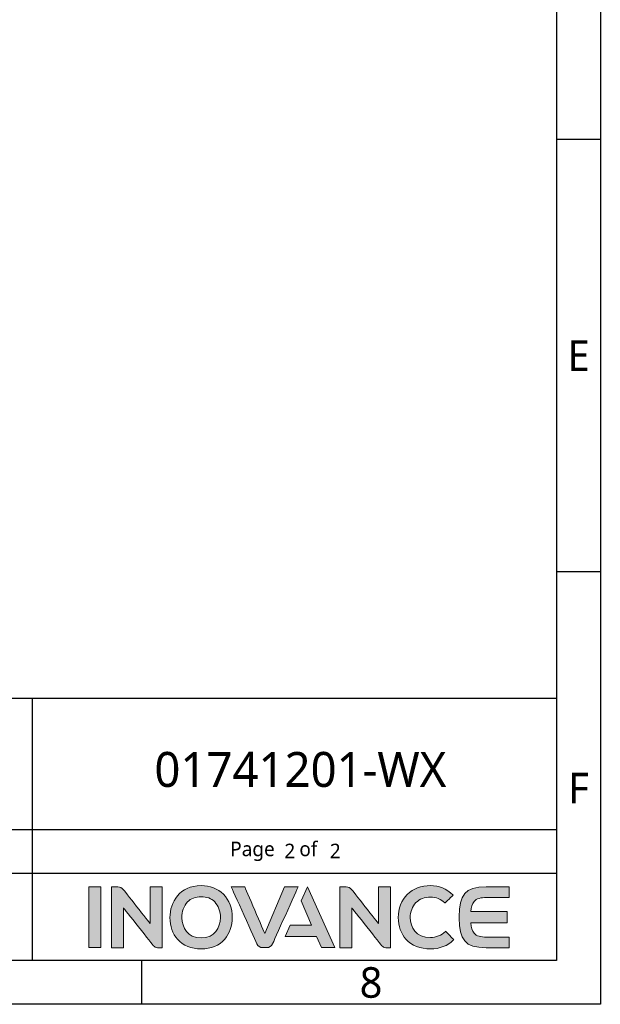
# Model space of a CAD drawing. Header units: millimetres. Extents: x 5828 to 6704, y 123 to 421.
# Tile 212 of 256: x 6637 to 6704, y 124 to 236. Entities that reach past the tile are written whole.
import ezdxf
from ezdxf.enums import TextEntityAlignment as Align

# ---------------------------------------------------------------- set-up
doc = ezdxf.new("R2010")
doc.units = ezdxf.units.MM
doc.layers.add('logo-蓝色', color=7, linetype='Continuous', true_color=0x008ccf)
doc.layers.add('多重引线', color=7, linetype='Continuous')
doc.layers.add('模板', color=7, linetype='Continuous')
doc.styles.add('微软雅黑', font='msyh.ttc', dxfattribs={"height": 1.5})

# ---------------------------------------------------------------- blocks, each defined once
blk = doc.blocks.new('图纸页')
at = {"layer": 'logo-蓝色'}
h = blk.add_hatch(color=256, dxfattribs=at)
h.dxf.hatch_style = 1
edge = h.paths.add_edge_path()
edge.add_spline(control_points=[(6645.09, 130.11), (6645.09, 130.11), (6646.46, 130.11), (6646.46, 130.11), (6646.46, 130.11), (6646.46, 130.11), (6646.46, 137.06), (6646.46, 137.06), (6646.46, 137.06), (6646.46, 137.06), (6645.09, 137.06), (6645.09, 137.06), (6645.09, 137.06), (6645.09, 137.06), (6645.09, 130.11), (6645.09, 130.11)], knot_values=[0, 0, 0, 0, 0.25, 0.25, 0.25, 0.25, 0.5, 0.5, 0.5, 0.5, 0.75, 0.75, 0.75, 0.75, 1, 1, 1, 1], degree=3, periodic=1)
h = blk.add_hatch(color=256, dxfattribs=at)
h.dxf.hatch_style = 1
edge = h.paths.add_edge_path()
edge.add_spline(control_points=[(6652.11, 137.07), (6652.11, 137.07), (6652.11, 132.88), (6652.11, 132.88), (6652.11, 132.88), (6652.11, 132.88), (6649.04, 136.76), (6649.04, 136.76), (6649.04, 136.76), (6648.9, 136.94), (6648.69, 137.06), (6648.44, 137.06), (6648.44, 137.06), (6648.44, 137.06), (6647.69, 137.06), (6647.69, 137.06), (6647.69, 137.06), (6647.69, 137.06), (6647.69, 130.1), (6647.69, 130.1), (6647.69, 130.1), (6647.69, 130.1), (6649.07, 130.1), (6649.07, 130.1), (6649.07, 130.1), (6649.07, 130.1), (6649.07, 134.65), (6649.07, 134.65), (6649.07, 134.65), (6649.07, 134.65), (6652.52, 130.31), (6652.52, 130.31), (6652.52, 130.31), (6652.62, 130.18), (6652.77, 130.1), (6652.95, 130.1), (6652.95, 130.1), (6652.95, 130.1), (6653.49, 130.1), (6653.49, 130.1), (6653.49, 130.1), (6653.49, 130.1), (6653.49, 137.07), (6653.49, 137.07), (6653.49, 137.07), (6653.49, 137.07), (6652.11, 137.07), (6652.11, 137.07)], knot_values=[0, 0, 0, 0, 0.083333, 0.083333, 0.083333, 0.083333, 0.166667, 0.166667, 0.166667, 0.166667, 0.25, 0.25, 0.25, 0.25, 0.333333, 0.333333, 0.333333, 0.333333, 0.416667, 0.416667, 0.416667, 0.416667, 0.5, 0.5, 0.5, 0.5, 0.583333, 0.583333, 0.583333, 0.583333, 0.666667, 0.666667, 0.666667, 0.666667, 0.75, 0.75, 0.75, 0.75, 0.833333, 0.833333, 0.833333, 0.833333, 0.916667, 0.916667, 0.916667, 0.916667, 1, 1, 1, 1], degree=3, periodic=1)
h = blk.add_hatch(color=256, dxfattribs=at)
h.dxf.hatch_style = 1
edge = h.paths.add_edge_path(flags=16)
edge.add_spline(control_points=[(6656.4, 135.34), (6656.79, 135.74), (6657.32, 135.94), (6657.96, 135.94), (6657.96, 135.94), (6658.6, 135.94), (6659.12, 135.74), (6659.51, 135.35), (6659.51, 135.35), (6659.94, 134.91), (6660.18, 134.25), (6660.17, 133.54), (6660.17, 133.54), (6660.15, 132.42), (6659.56, 131.23), (6657.96, 131.23), (6657.96, 131.23), (6656.38, 131.23), (6655.78, 132.42), (6655.75, 133.53), (6655.75, 133.53), (6655.73, 134.23), (6655.97, 134.89), (6656.4, 135.34)], knot_values=[0, 0, 0, 0, 0.166667, 0.166667, 0.166667, 0.166667, 0.333333, 0.333333, 0.333333, 0.333333, 0.5, 0.5, 0.5, 0.5, 0.666667, 0.666667, 0.666667, 0.666667, 0.833333, 0.833333, 0.833333, 0.833333, 1, 1, 1, 1], degree=3, periodic=0)
edge = h.paths.add_edge_path()
edge.add_spline(control_points=[(6657.96, 137.21), (6655.5, 137.21), (6654.39, 135.31), (6654.39, 133.54), (6654.39, 133.54), (6654.39, 132.58), (6654.7, 131.71), (6655.26, 131.07), (6655.26, 131.07), (6655.9, 130.34), (6656.83, 129.96), (6657.96, 129.96), (6657.96, 129.96), (6659.09, 129.96), (6660.02, 130.35), (6660.66, 131.08), (6660.66, 131.08), (6661.21, 131.72), (6661.52, 132.6), (6661.53, 133.55), (6661.53, 133.55), (6661.54, 134.58), (6661.17, 135.55), (6660.51, 136.22), (6660.51, 136.22), (6659.87, 136.87), (6658.99, 137.21), (6657.96, 137.21)], knot_values=[0, 0, 0, 0, 0.142857, 0.142857, 0.142857, 0.142857, 0.285714, 0.285714, 0.285714, 0.285714, 0.428571, 0.428571, 0.428571, 0.428571, 0.571429, 0.571429, 0.571429, 0.571429, 0.714286, 0.714286, 0.714286, 0.714286, 0.857143, 0.857143, 0.857143, 0.857143, 1, 1, 1, 1], degree=3, periodic=0)
h = blk.add_hatch(color=256, dxfattribs=at)
h.dxf.hatch_style = 1
edge = h.paths.add_edge_path()
edge.add_spline(control_points=[(6667.51, 137.06), (6667.51, 137.06), (6665.24, 131.74), (6665.24, 131.74), (6665.24, 131.74), (6665.24, 131.74), (6662.96, 137.06), (6662.96, 137.06), (6662.96, 137.06), (6662.96, 137.06), (6661.41, 137.06), (6661.41, 137.06), (6661.41, 137.06), (6661.41, 137.06), (6664.34, 130.55), (6664.34, 130.55), (6664.34, 130.55), (6664.45, 130.29), (6664.71, 130.11), (6665.02, 130.11), (6665.02, 130.11), (6665.02, 130.11), (6665.02, 130.11), (6665.02, 130.11), (6665.02, 130.11), (6665.02, 130.11), (6665.45, 130.11), (6665.45, 130.11), (6665.45, 130.11), (6665.45, 130.11), (6665.45, 130.11), (6665.45, 130.11), (6665.45, 130.11), (6665.76, 130.11), (6666.02, 130.29), (6666.14, 130.55), (6666.14, 130.55), (6666.14, 130.55), (6669.06, 137.06), (6669.06, 137.06), (6669.06, 137.06), (6669.06, 137.06), (6667.51, 137.06), (6667.51, 137.06)], knot_values=[0, 0, 0, 0, 0.090909, 0.090909, 0.090909, 0.090909, 0.181818, 0.181818, 0.181818, 0.181818, 0.272727, 0.272727, 0.272727, 0.272727, 0.363636, 0.363636, 0.363636, 0.363636, 0.454545, 0.454545, 0.454545, 0.454545, 0.545455, 0.545455, 0.545455, 0.545455, 0.636364, 0.636364, 0.636364, 0.636364, 0.727273, 0.727273, 0.727273, 0.727273, 0.818182, 0.818182, 0.818182, 0.818182, 0.909091, 0.909091, 0.909091, 0.909091, 1, 1, 1, 1], degree=3, periodic=1)
h = blk.add_hatch(color=256, dxfattribs=at)
h.dxf.hatch_style = 1
edge = h.paths.add_edge_path()
edge.add_spline(control_points=[(6670.13, 137.06), (6670.13, 137.06), (6669.41, 135.45), (6669.41, 135.45), (6669.41, 135.45), (6669.41, 135.45), (6670.61, 132.7), (6670.61, 132.7), (6670.61, 132.7), (6670.61, 132.7), (6668.17, 132.7), (6668.17, 132.7), (6668.17, 132.7), (6668.17, 132.7), (6667.59, 131.4), (6667.59, 131.4), (6667.59, 131.4), (6667.59, 131.4), (6671.16, 131.4), (6671.16, 131.4), (6671.16, 131.4), (6671.16, 131.4), (6671.74, 130.11), (6671.74, 130.11), (6671.74, 130.11), (6671.74, 130.11), (6673.25, 130.11), (6673.25, 130.11), (6673.25, 130.11), (6673.25, 130.11), (6670.13, 137.06), (6670.13, 137.06)], knot_values=[0, 0, 0, 0, 0.125, 0.125, 0.125, 0.125, 0.25, 0.25, 0.25, 0.25, 0.375, 0.375, 0.375, 0.375, 0.5, 0.5, 0.5, 0.5, 0.625, 0.625, 0.625, 0.625, 0.75, 0.75, 0.75, 0.75, 0.875, 0.875, 0.875, 0.875, 1, 1, 1, 1], degree=3, periodic=1)
h = blk.add_hatch(color=256, dxfattribs=at)
h.dxf.hatch_style = 1
edge = h.paths.add_edge_path()
edge.add_spline(control_points=[(6678.25, 137.07), (6678.25, 137.07), (6678.25, 132.88), (6678.25, 132.88), (6678.25, 132.88), (6678.25, 132.88), (6675.18, 136.76), (6675.18, 136.76), (6675.18, 136.76), (6675.04, 136.94), (6674.82, 137.06), (6674.58, 137.06), (6674.58, 137.06), (6674.58, 137.06), (6673.83, 137.06), (6673.83, 137.06), (6673.83, 137.06), (6673.83, 137.06), (6673.83, 130.1), (6673.83, 130.1), (6673.83, 130.1), (6673.83, 130.1), (6675.21, 130.1), (6675.21, 130.1), (6675.21, 130.1), (6675.21, 130.1), (6675.21, 134.65), (6675.21, 134.65), (6675.21, 134.65), (6675.21, 134.65), (6678.66, 130.31), (6678.66, 130.31), (6678.66, 130.31), (6678.76, 130.18), (6678.91, 130.1), (6679.09, 130.1), (6679.09, 130.1), (6679.09, 130.1), (6679.63, 130.1), (6679.63, 130.1), (6679.63, 130.1), (6679.63, 130.1), (6679.63, 137.07), (6679.63, 137.07), (6679.63, 137.07), (6679.63, 137.07), (6678.25, 137.07), (6678.25, 137.07)], knot_values=[0, 0, 0, 0, 0.083333, 0.083333, 0.083333, 0.083333, 0.166667, 0.166667, 0.166667, 0.166667, 0.25, 0.25, 0.25, 0.25, 0.333333, 0.333333, 0.333333, 0.333333, 0.416667, 0.416667, 0.416667, 0.416667, 0.5, 0.5, 0.5, 0.5, 0.583333, 0.583333, 0.583333, 0.583333, 0.666667, 0.666667, 0.666667, 0.666667, 0.75, 0.75, 0.75, 0.75, 0.833333, 0.833333, 0.833333, 0.833333, 0.916667, 0.916667, 0.916667, 0.916667, 1, 1, 1, 1], degree=3, periodic=1)
h = blk.add_hatch(color=256, dxfattribs=at)
h.dxf.hatch_style = 1
edge = h.paths.add_edge_path()
edge.add_spline(control_points=[(6685.92, 131.95), (6685.49, 131.52), (6684.84, 131.26), (6684.22, 131.26), (6684.22, 131.26), (6682.52, 131.26), (6681.9, 132.44), (6681.9, 133.55), (6681.9, 133.55), (6681.89, 134.21), (6682.13, 134.83), (6682.55, 135.26), (6682.55, 135.26), (6682.96, 135.67), (6683.54, 135.89), (6684.22, 135.89), (6684.22, 135.89), (6684.85, 135.89), (6685.43, 135.66), (6685.85, 135.25), (6685.85, 135.25), (6685.85, 135.25), (6685.88, 135.22), (6685.88, 135.22), (6685.88, 135.22), (6685.88, 135.22), (6686.8, 136.12), (6686.8, 136.12), (6686.8, 136.12), (6686.8, 136.12), (6686.77, 136.15), (6686.77, 136.15), (6686.77, 136.15), (6686.07, 136.84), (6685.18, 137.21), (6684.22, 137.21), (6684.22, 137.21), (6683.14, 137.21), (6682.22, 136.86), (6681.56, 136.2), (6681.56, 136.2), (6680.9, 135.53), (6680.53, 134.57), (6680.53, 133.54), (6680.53, 133.54), (6680.54, 132.58), (6680.85, 131.7), (6681.41, 131.07), (6681.41, 131.07), (6682.06, 130.34), (6683.03, 129.96), (6684.22, 129.96), (6684.22, 129.96), (6685.26, 129.96), (6686.17, 130.32), (6686.86, 130.99), (6686.86, 130.99), (6686.86, 130.99), (6686.89, 131.02), (6686.89, 131.02), (6686.89, 131.02), (6686.89, 131.02), (6685.95, 131.98), (6685.95, 131.98), (6685.95, 131.98), (6685.95, 131.98), (6685.92, 131.95), (6685.92, 131.95)], knot_values=[0, 0, 0, 0, 0.058824, 0.058824, 0.058824, 0.058824, 0.117647, 0.117647, 0.117647, 0.117647, 0.176471, 0.176471, 0.176471, 0.176471, 0.235294, 0.235294, 0.235294, 0.235294, 0.294118, 0.294118, 0.294118, 0.294118, 0.352941, 0.352941, 0.352941, 0.352941, 0.411765, 0.411765, 0.411765, 0.411765, 0.470588, 0.470588, 0.470588, 0.470588, 0.529412, 0.529412, 0.529412, 0.529412, 0.588235, 0.588235, 0.588235, 0.588235, 0.647059, 0.647059, 0.647059, 0.647059, 0.705882, 0.705882, 0.705882, 0.705882, 0.764706, 0.764706, 0.764706, 0.764706, 0.823529, 0.823529, 0.823529, 0.823529, 0.882353, 0.882353, 0.882353, 0.882353, 0.941176, 0.941176, 0.941176, 0.941176, 1, 1, 1, 1], degree=3, periodic=0)
h = blk.add_hatch(color=256, dxfattribs=at)
h.dxf.hatch_style = 1
edge = h.paths.add_edge_path()
edge.add_spline(control_points=[(6690.62, 135.85), (6690.62, 135.85), (6693.22, 135.85), (6693.22, 135.85), (6693.22, 135.85), (6693.22, 135.85), (6693.22, 137.06), (6693.22, 137.06), (6693.22, 137.06), (6693.22, 137.06), (6690.59, 137.06), (6690.59, 137.06), (6690.59, 137.06), (6688.16, 137.06), (6687.49, 136.14), (6687.49, 133.67), (6687.49, 133.67), (6687.49, 133.67), (6687.49, 133.59), (6687.49, 133.59), (6687.49, 133.59), (6687.49, 133.59), (6687.49, 133.58), (6687.49, 133.58), (6687.49, 133.58), (6687.49, 133.58), (6687.49, 133.58), (6687.49, 133.58), (6687.49, 133.58), (6687.49, 133.58), (6687.49, 133.58), (6687.49, 133.58), (6687.49, 133.58), (6687.49, 133.58), (6687.49, 133.49), (6687.49, 133.49), (6687.49, 133.49), (6687.49, 131.03), (6688.16, 130.1), (6690.59, 130.1), (6690.59, 130.1), (6690.59, 130.1), (6693.22, 130.1), (6693.22, 130.1), (6693.22, 130.1), (6693.22, 130.1), (6693.22, 131.31), (6693.22, 131.31), (6693.22, 131.31), (6693.22, 131.31), (6690.62, 131.31), (6690.62, 131.31), (6690.62, 131.31), (6689.98, 131.31), (6689.49, 131.43), (6689.2, 131.77), (6689.2, 131.77), (6688.97, 132.03), (6688.86, 132.45), (6688.83, 132.93), (6688.83, 132.93), (6688.83, 132.93), (6692.99, 132.93), (6692.99, 132.93), (6692.99, 132.93), (6692.99, 132.93), (6692.99, 133.58), (6692.99, 133.58), (6692.99, 133.58), (6692.99, 133.58), (6692.99, 134.23), (6692.99, 134.23), (6692.99, 134.23), (6692.99, 134.23), (6688.83, 134.23), (6688.83, 134.23), (6688.83, 134.23), (6688.86, 134.71), (6688.97, 135.13), (6689.2, 135.4), (6689.2, 135.4), (6689.49, 135.73), (6689.98, 135.85), (6690.62, 135.85)], knot_values=[0, 0, 0, 0, 0.047619, 0.047619, 0.047619, 0.047619, 0.095238, 0.095238, 0.095238, 0.095238, 0.142857, 0.142857, 0.142857, 0.142857, 0.190476, 0.190476, 0.190476, 0.190476, 0.238095, 0.238095, 0.238095, 0.238095, 0.285714, 0.285714, 0.285714, 0.285714, 0.333333, 0.333333, 0.333333, 0.333333, 0.380952, 0.380952, 0.380952, 0.380952, 0.428571, 0.428571, 0.428571, 0.428571, 0.47619, 0.47619, 0.47619, 0.47619, 0.52381, 0.52381, 0.52381, 0.52381, 0.571429, 0.571429, 0.571429, 0.571429, 0.619048, 0.619048, 0.619048, 0.619048, 0.666667, 0.666667, 0.666667, 0.666667, 0.714286, 0.714286, 0.714286, 0.714286, 0.761905, 0.761905, 0.761905, 0.761905, 0.809524, 0.809524, 0.809524, 0.809524, 0.857143, 0.857143, 0.857143, 0.857143, 0.904762, 0.904762, 0.904762, 0.904762, 0.952381, 0.952381, 0.952381, 0.952381, 1, 1, 1, 1], degree=3, periodic=0)
at = {"layer": 'logo-蓝色', "lineweight": 9}
for points, knots in [([(6646.46, 137.06), (6646.46, 137.06), (6646.46, 137.06), (6645.09, 137.06), (6645.09, 137.06)], [0.5, 0.5, 0.5, 0.5, 0.5, 0.75, 0.75, 0.75, 0.75]), ([(6645.09, 137.06), (6645.09, 137.06), (6645.09, 137.06), (6645.09, 130.11), (6645.09, 130.11)], [0.75, 0.75, 0.75, 0.75, 0.75, 1, 1, 1, 1]), ([(6646.46, 130.11), (6646.46, 130.11), (6646.46, 130.11), (6646.46, 137.06), (6646.46, 137.06)], [0.25, 0.25, 0.25, 0.25, 0.25, 0.5, 0.5, 0.5, 0.5]), ([(6648.44, 137.06), (6648.44, 137.06), (6648.44, 137.06), (6647.69, 137.06), (6647.69, 137.06)], [0.25, 0.25, 0.25, 0.25, 0.25000001, 0.33333333, 0.33333333, 0.33333333, 0.33333333]), ([(6647.69, 137.06), (6647.69, 137.06), (6647.69, 137.06), (6647.69, 130.1), (6647.69, 130.1)], [0.33333333, 0.33333333, 0.33333333, 0.33333333, 0.33333334, 0.41666667, 0.41666667, 0.41666667, 0.41666667]), ([(6649.04, 136.76), (6649.04, 136.76), (6648.9, 136.94), (6648.69, 137.06), (6648.44, 137.06)], [0.16666667, 0.16666667, 0.16666667, 0.16666667, 0.16666668, 0.25, 0.25, 0.25, 0.25]), ([(6652.11, 132.88), (6652.11, 132.88), (6652.11, 132.88), (6649.04, 136.76), (6649.04, 136.76)], [0.08333333, 0.08333333, 0.08333333, 0.08333333, 0.08333334, 0.16666667, 0.16666667, 0.16666667, 0.16666667]), ([(6653.49, 137.07), (6653.49, 137.07), (6653.49, 137.07), (6652.11, 137.07), (6652.11, 137.07)], [0.91666667, 0.91666667, 0.91666667, 0.91666667, 0.91666668, 1, 1, 1, 1]), ([(6653.49, 130.1), (6653.49, 130.1), (6653.49, 130.1), (6653.49, 137.07), (6653.49, 137.07)], [0.83333333, 0.83333333, 0.83333333, 0.83333333, 0.83333334, 0.91666667, 0.91666667, 0.91666667, 0.91666667]), ([(6660.51, 136.22), (6660.51, 136.22), (6659.87, 136.87), (6658.99, 137.21), (6657.96, 137.21)], [0.8571429, 0.8571429, 0.8571429, 0.8571429, 0.8571429, 1, 1, 1, 1]), ([(6662.96, 137.06), (6662.96, 137.06), (6662.96, 137.06), (6661.41, 137.06), (6661.41, 137.06)], [0.18181818, 0.18181818, 0.18181818, 0.18181818, 0.18181819, 0.27272727, 0.27272727, 0.27272727, 0.27272727]), ([(6661.41, 137.06), (6661.41, 137.06), (6661.41, 137.06), (6664.34, 130.55), (6664.34, 130.55)], [0.27272727, 0.27272727, 0.27272727, 0.27272727, 0.27272728, 0.36363636, 0.36363636, 0.36363636, 0.36363636]), ([(6665.24, 131.74), (6665.24, 131.74), (6665.24, 131.74), (6662.96, 137.06), (6662.96, 137.06)], [0.09090909, 0.09090909, 0.09090909, 0.09090909, 0.0909091, 0.18181818, 0.18181818, 0.18181818, 0.18181818]), ([(6666.14, 130.55), (6666.14, 130.55), (6666.14, 130.55), (6669.06, 137.06), (6669.06, 137.06)], [0.81818182, 0.81818182, 0.81818182, 0.81818182, 0.81818183, 0.90909091, 0.90909091, 0.90909091, 0.90909091]), ([(6669.06, 137.06), (6669.06, 137.06), (6669.06, 137.06), (6667.51, 137.06), (6667.51, 137.06)], [0.90909091, 0.90909091, 0.90909091, 0.90909091, 0.90909092, 1, 1, 1, 1]), ([(6673.25, 130.11), (6673.25, 130.11), (6673.25, 130.11), (6670.13, 137.06), (6670.13, 137.06)], [0.875, 0.875, 0.875, 0.875, 0.875, 1, 1, 1, 1]), ([(6674.58, 137.06), (6674.58, 137.06), (6674.58, 137.06), (6673.83, 137.06), (6673.83, 137.06)], [0.25, 0.25, 0.25, 0.25, 0.25000001, 0.33333333, 0.33333333, 0.33333333, 0.33333333]), ([(6673.83, 137.06), (6673.83, 137.06), (6673.83, 137.06), (6673.83, 130.1), (6673.83, 130.1)], [0.33333333, 0.33333333, 0.33333333, 0.33333333, 0.33333334, 0.41666667, 0.41666667, 0.41666667, 0.41666667]), ([(6675.18, 136.76), (6675.18, 136.76), (6675.04, 136.94), (6674.82, 137.06), (6674.58, 137.06)], [0.16666667, 0.16666667, 0.16666667, 0.16666667, 0.16666668, 0.25, 0.25, 0.25, 0.25]), ([(6678.25, 132.88), (6678.25, 132.88), (6678.25, 132.88), (6675.18, 136.76), (6675.18, 136.76)], [0.08333333, 0.08333333, 0.08333333, 0.08333333, 0.08333334, 0.16666667, 0.16666667, 0.16666667, 0.16666667]), ([(6679.63, 137.07), (6679.63, 137.07), (6679.63, 137.07), (6678.25, 137.07), (6678.25, 137.07)], [0.91666667, 0.91666667, 0.91666667, 0.91666667, 0.91666668, 1, 1, 1, 1]), ([(6679.63, 130.1), (6679.63, 130.1), (6679.63, 130.1), (6679.63, 137.07), (6679.63, 137.07)], [0.83333333, 0.83333333, 0.83333333, 0.83333333, 0.83333334, 0.91666667, 0.91666667, 0.91666667, 0.91666667]), ([(6686.77, 136.15), (6686.77, 136.15), (6686.07, 136.84), (6685.18, 137.21), (6684.22, 137.21), (6684.22, 137.21), (6683.14, 137.21), (6682.22, 136.86), (6681.56, 136.2)], [0.4705882, 0.4705882, 0.4705882, 0.4705882, 0.4705882, 0.5294118, 0.5294118, 0.5294118, 0.5294118, 0.5882353, 0.5882353, 0.5882353, 0.5882353]), ([(6690.59, 137.06), (6690.59, 137.06), (6688.16, 137.06), (6687.49, 136.14), (6687.49, 133.67)], [0.14285714, 0.14285714, 0.14285714, 0.14285714, 0.14285715, 0.19047619, 0.19047619, 0.19047619, 0.19047619]), ([(6693.22, 137.06), (6693.22, 137.06), (6693.22, 137.06), (6690.59, 137.06), (6690.59, 137.06)], [0.0952381, 0.0952381, 0.0952381, 0.0952381, 0.09523811, 0.14285714, 0.14285714, 0.14285714, 0.14285714]), ([(6693.22, 135.85), (6693.22, 135.85), (6693.22, 135.85), (6693.22, 137.06), (6693.22, 137.06)], [0.04761905, 0.04761905, 0.04761905, 0.04761905, 0.04761906, 0.0952381, 0.0952381, 0.0952381, 0.0952381]), ([(6655.75, 133.53), (6655.75, 133.53), (6655.73, 134.23), (6655.97, 134.89), (6656.4, 135.34)], [0.8333333, 0.8333333, 0.8333333, 0.8333333, 0.8333333, 1, 1, 1, 1]), ([(6657.96, 135.94), (6657.96, 135.94), (6658.6, 135.94), (6659.12, 135.74), (6659.51, 135.35)], [0.1666667, 0.1666667, 0.1666667, 0.1666667, 0.1666667, 0.3333333, 0.3333333, 0.3333333, 0.3333333]), ([(6659.51, 135.35), (6659.51, 135.35), (6659.94, 134.91), (6660.18, 134.25), (6660.17, 133.54)], [0.3333333, 0.3333333, 0.3333333, 0.3333333, 0.3333333, 0.5, 0.5, 0.5, 0.5]), ([(6661.53, 133.55), (6661.53, 133.55), (6661.54, 134.58), (6661.17, 135.55), (6660.51, 136.22)], [0.7142857, 0.7142857, 0.7142857, 0.7142857, 0.7142857, 0.8571429, 0.8571429, 0.8571429, 0.8571429]), ([(6669.41, 135.45), (6669.41, 135.45), (6669.41, 135.45), (6670.61, 132.7), (6670.61, 132.7)], [0.125, 0.125, 0.125, 0.125, 0.125, 0.25, 0.25, 0.25, 0.25]), ([(6681.56, 136.2), (6681.56, 136.2), (6680.9, 135.53), (6680.53, 134.57), (6680.53, 133.54)], [0.58823529, 0.58823529, 0.58823529, 0.58823529, 0.5882353, 0.64705882, 0.64705882, 0.64705882, 0.64705882]), ([(6681.9, 133.55), (6681.9, 133.55), (6681.89, 134.21), (6682.13, 134.83), (6682.55, 135.26)], [0.11764706, 0.11764706, 0.11764706, 0.11764706, 0.11764707, 0.17647059, 0.17647059, 0.17647059, 0.17647059]), ([(6682.55, 135.26), (6682.55, 135.26), (6682.96, 135.67), (6683.54, 135.89), (6684.22, 135.89)], [0.17647059, 0.17647059, 0.17647059, 0.17647059, 0.1764706, 0.23529412, 0.23529412, 0.23529412, 0.23529412]), ([(6684.22, 135.89), (6684.22, 135.89), (6684.85, 135.89), (6685.43, 135.66), (6685.85, 135.25)], [0.23529412, 0.23529412, 0.23529412, 0.23529412, 0.23529413, 0.29411765, 0.29411765, 0.29411765, 0.29411765]), ([(6685.85, 135.25), (6685.85, 135.25), (6685.85, 135.25), (6685.88, 135.22), (6685.88, 135.22)], [0.29411765, 0.29411765, 0.29411765, 0.29411765, 0.29411766, 0.35294118, 0.35294118, 0.35294118, 0.35294118]), ([(6685.88, 135.22), (6685.88, 135.22), (6685.88, 135.22), (6686.8, 136.12), (6686.8, 136.12)], [0.35294118, 0.35294118, 0.35294118, 0.35294118, 0.35294119, 0.41176471, 0.41176471, 0.41176471, 0.41176471]), ([(6686.8, 136.12), (6686.8, 136.12), (6686.8, 136.12), (6686.77, 136.15), (6686.77, 136.15)], [0.41176471, 0.41176471, 0.41176471, 0.41176471, 0.41176472, 0.47058824, 0.47058824, 0.47058824, 0.47058824]), ([(6688.83, 134.23), (6688.83, 134.23), (6688.86, 134.71), (6688.97, 135.13), (6689.2, 135.4)], [0.9047619, 0.9047619, 0.9047619, 0.9047619, 0.90476191, 0.95238095, 0.95238095, 0.95238095, 0.95238095]), ([(6689.2, 135.4), (6689.2, 135.4), (6689.49, 135.73), (6689.98, 135.85), (6690.62, 135.85)], [0.95238095, 0.95238095, 0.95238095, 0.95238095, 0.95238096, 1, 1, 1, 1]), ([(6649.07, 130.1), (6649.07, 130.1), (6649.07, 130.1), (6649.07, 134.65), (6649.07, 134.65)], [0.5, 0.5, 0.5, 0.5, 0.50000001, 0.58333333, 0.58333333, 0.58333333, 0.58333333]), ([(6649.07, 134.65), (6649.07, 134.65), (6649.07, 134.65), (6652.52, 130.31), (6652.52, 130.31)], [0.58333333, 0.58333333, 0.58333333, 0.58333333, 0.58333334, 0.66666667, 0.66666667, 0.66666667, 0.66666667]), ([(6675.21, 130.1), (6675.21, 130.1), (6675.21, 130.1), (6675.21, 134.65), (6675.21, 134.65)], [0.5, 0.5, 0.5, 0.5, 0.50000001, 0.58333333, 0.58333333, 0.58333333, 0.58333333]), ([(6675.21, 134.65), (6675.21, 134.65), (6675.21, 134.65), (6678.66, 130.31), (6678.66, 130.31)], [0.58333333, 0.58333333, 0.58333333, 0.58333333, 0.58333334, 0.66666667, 0.66666667, 0.66666667, 0.66666667]), ([(6692.99, 134.23), (6692.99, 134.23), (6692.99, 134.23), (6688.83, 134.23), (6688.83, 134.23)], [0.85714286, 0.85714286, 0.85714286, 0.85714286, 0.85714287, 0.9047619, 0.9047619, 0.9047619, 0.9047619]), ([(6692.99, 133.58), (6692.99, 133.58), (6692.99, 133.58), (6692.99, 134.23), (6692.99, 134.23)], [0.80952381, 0.80952381, 0.80952381, 0.80952381, 0.80952382, 0.85714286, 0.85714286, 0.85714286, 0.85714286]), ([(6654.39, 133.54), (6654.39, 133.54), (6654.39, 132.58), (6654.7, 131.71), (6655.26, 131.07)], [0.1428571, 0.1428571, 0.1428571, 0.1428571, 0.1428572, 0.2857143, 0.2857143, 0.2857143, 0.2857143]), ([(6660.17, 133.54), (6660.17, 133.54), (6660.15, 132.42), (6659.56, 131.23), (6657.96, 131.23), (6657.96, 131.23), (6656.38, 131.23), (6655.78, 132.42), (6655.75, 133.53)], [0.5, 0.5, 0.5, 0.5, 0.5, 0.6666667, 0.6666667, 0.6666667, 0.6666667, 0.8333333, 0.8333333, 0.8333333, 0.8333333]), ([(6660.66, 131.08), (6660.66, 131.08), (6661.21, 131.72), (6661.52, 132.6), (6661.53, 133.55)], [0.5714286, 0.5714286, 0.5714286, 0.5714286, 0.5714286, 0.7142857, 0.7142857, 0.7142857, 0.7142857]), ([(6680.53, 133.54), (6680.53, 133.54), (6680.54, 132.58), (6680.85, 131.7), (6681.41, 131.07)], [0.64705882, 0.64705882, 0.64705882, 0.64705882, 0.64705883, 0.70588235, 0.70588235, 0.70588235, 0.70588235]), ([(6685.92, 131.95), (6685.49, 131.52), (6684.84, 131.26), (6684.22, 131.26), (6684.22, 131.26), (6682.52, 131.26), (6681.9, 132.44), (6681.9, 133.55)], [0, 0, 0, 0, 0.0588235, 0.0588235, 0.0588235, 0.0588235, 0.1176471, 0.1176471, 0.1176471, 0.1176471]), ([(6687.49, 133.67), (6687.49, 133.67), (6687.49, 133.67), (6687.49, 133.59), (6687.49, 133.59)], [0.19047619, 0.19047619, 0.19047619, 0.19047619, 0.1904762, 0.23809524, 0.23809524, 0.23809524, 0.23809524]), ([(6687.49, 133.59), (6687.49, 133.59), (6687.49, 133.59), (6687.49, 133.58), (6687.49, 133.58)], [0.23809524, 0.23809524, 0.23809524, 0.23809524, 0.23809525, 0.28571429, 0.28571429, 0.28571429, 0.28571429]), ([(6687.49, 133.58), (6687.49, 133.58), (6687.49, 133.58), (6687.49, 133.58), (6687.49, 133.58)], [0.28571429, 0.28571429, 0.28571429, 0.28571429, 0.2857143, 0.33333333, 0.33333333, 0.33333333, 0.33333333]), ([(6687.49, 133.58), (6687.49, 133.58), (6687.49, 133.58), (6687.49, 133.58), (6687.49, 133.58)], [0.33333333, 0.33333333, 0.33333333, 0.33333333, 0.33333334, 0.38095238, 0.38095238, 0.38095238, 0.38095238]), ([(6687.49, 133.58), (6687.49, 133.58), (6687.49, 133.58), (6687.49, 133.49), (6687.49, 133.49)], [0.38095238, 0.38095238, 0.38095238, 0.38095238, 0.38095239, 0.42857143, 0.42857143, 0.42857143, 0.42857143]), ([(6687.49, 133.49), (6687.49, 133.49), (6687.49, 131.03), (6688.16, 130.1), (6690.59, 130.1)], [0.42857143, 0.42857143, 0.42857143, 0.42857143, 0.42857144, 0.47619048, 0.47619048, 0.47619048, 0.47619048]), ([(6692.99, 132.93), (6692.99, 132.93), (6692.99, 132.93), (6692.99, 133.58), (6692.99, 133.58)], [0.76190476, 0.76190476, 0.76190476, 0.76190476, 0.76190477, 0.80952381, 0.80952381, 0.80952381, 0.80952381]), ([(6668.17, 132.7), (6668.17, 132.7), (6668.17, 132.7), (6667.59, 131.4), (6667.59, 131.4)], [0.375, 0.375, 0.375, 0.375, 0.375, 0.5, 0.5, 0.5, 0.5]), ([(6670.61, 132.7), (6670.61, 132.7), (6670.61, 132.7), (6668.17, 132.7), (6668.17, 132.7)], [0.25, 0.25, 0.25, 0.25, 0.25, 0.375, 0.375, 0.375, 0.375]), ([(6685.95, 131.98), (6685.95, 131.98), (6685.95, 131.98), (6685.92, 131.95), (6685.92, 131.95)], [0.94117647, 0.94117647, 0.94117647, 0.94117647, 0.94117648, 1, 1, 1, 1]), ([(6686.89, 131.02), (6686.89, 131.02), (6686.89, 131.02), (6685.95, 131.98), (6685.95, 131.98)], [0.88235294, 0.88235294, 0.88235294, 0.88235294, 0.88235295, 0.94117647, 0.94117647, 0.94117647, 0.94117647]), ([(6689.2, 131.77), (6689.2, 131.77), (6688.97, 132.03), (6688.86, 132.45), (6688.83, 132.93)], [0.66666667, 0.66666667, 0.66666667, 0.66666667, 0.66666668, 0.71428571, 0.71428571, 0.71428571, 0.71428571]), ([(6688.83, 132.93), (6688.83, 132.93), (6688.83, 132.93), (6692.99, 132.93), (6692.99, 132.93)], [0.71428571, 0.71428571, 0.71428571, 0.71428571, 0.71428572, 0.76190476, 0.76190476, 0.76190476, 0.76190476]), ([(6655.26, 131.07), (6655.26, 131.07), (6655.9, 130.34), (6656.83, 129.96), (6657.96, 129.96)], [0.2857143, 0.2857143, 0.2857143, 0.2857143, 0.2857143, 0.4285714, 0.4285714, 0.4285714, 0.4285714]), ([(6657.96, 129.96), (6657.96, 129.96), (6659.09, 129.96), (6660.02, 130.35), (6660.66, 131.08)], [0.4285714, 0.4285714, 0.4285714, 0.4285714, 0.4285714, 0.5714286, 0.5714286, 0.5714286, 0.5714286]), ([(6667.59, 131.4), (6667.59, 131.4), (6667.59, 131.4), (6671.16, 131.4), (6671.16, 131.4)], [0.5, 0.5, 0.5, 0.5, 0.5, 0.625, 0.625, 0.625, 0.625]), ([(6671.16, 131.4), (6671.16, 131.4), (6671.16, 131.4), (6671.74, 130.11), (6671.74, 130.11)], [0.625, 0.625, 0.625, 0.625, 0.625, 0.75, 0.75, 0.75, 0.75]), ([(6681.41, 131.07), (6681.41, 131.07), (6682.06, 130.34), (6683.03, 129.96), (6684.22, 129.96), (6684.22, 129.96), (6685.26, 129.96), (6686.17, 130.32), (6686.86, 130.99)], [0.7058824, 0.7058824, 0.7058824, 0.7058824, 0.7058824, 0.7647059, 0.7647059, 0.7647059, 0.7647059, 0.8235294, 0.8235294, 0.8235294, 0.8235294]), ([(6686.86, 130.99), (6686.86, 130.99), (6686.86, 130.99), (6686.89, 131.02), (6686.89, 131.02)], [0.82352941, 0.82352941, 0.82352941, 0.82352941, 0.82352942, 0.88235294, 0.88235294, 0.88235294, 0.88235294]), ([(6693.22, 131.31), (6693.22, 131.31), (6693.22, 131.31), (6690.62, 131.31), (6690.62, 131.31), (6690.62, 131.31), (6689.98, 131.31), (6689.49, 131.43), (6689.2, 131.77)], [0.57142857, 0.57142857, 0.57142857, 0.57142857, 0.57142858, 0.61904762, 0.61904762, 0.61904762, 0.61904763, 0.66666667, 0.66666667, 0.66666667, 0.66666667]), ([(6693.22, 130.1), (6693.22, 130.1), (6693.22, 130.1), (6693.22, 131.31), (6693.22, 131.31)], [0.52380952, 0.52380952, 0.52380952, 0.52380952, 0.52380953, 0.57142857, 0.57142857, 0.57142857, 0.57142857]), ([(6647.69, 130.1), (6647.69, 130.1), (6647.69, 130.1), (6649.07, 130.1), (6649.07, 130.1)], [0.41666667, 0.41666667, 0.41666667, 0.41666667, 0.41666668, 0.5, 0.5, 0.5, 0.5]), ([(6652.52, 130.31), (6652.52, 130.31), (6652.62, 130.18), (6652.77, 130.1), (6652.95, 130.1)], [0.66666667, 0.66666667, 0.66666667, 0.66666667, 0.66666668, 0.75, 0.75, 0.75, 0.75]), ([(6652.95, 130.1), (6652.95, 130.1), (6652.95, 130.1), (6653.49, 130.1), (6653.49, 130.1)], [0.75, 0.75, 0.75, 0.75, 0.75000001, 0.83333333, 0.83333333, 0.83333333, 0.83333333]), ([(6664.34, 130.55), (6664.34, 130.55), (6664.45, 130.29), (6664.71, 130.11), (6665.02, 130.11)], [0.36363636, 0.36363636, 0.36363636, 0.36363636, 0.36363637, 0.45454545, 0.45454545, 0.45454545, 0.45454545]), ([(6665.02, 130.11), (6665.02, 130.11), (6665.02, 130.11), (6665.02, 130.11), (6665.02, 130.11)], [0.45454545, 0.45454545, 0.45454545, 0.45454545, 0.45454546, 0.54545455, 0.54545455, 0.54545455, 0.54545455]), ([(6665.02, 130.11), (6665.02, 130.11), (6665.02, 130.11), (6665.45, 130.11), (6665.45, 130.11)], [0.54545455, 0.54545455, 0.54545455, 0.54545455, 0.54545456, 0.63636364, 0.63636364, 0.63636364, 0.63636364]), ([(6665.45, 130.11), (6665.45, 130.11), (6665.76, 130.11), (6666.02, 130.29), (6666.14, 130.55)], [0.72727273, 0.72727273, 0.72727273, 0.72727273, 0.72727274, 0.81818182, 0.81818182, 0.81818182, 0.81818182]), ([(6665.45, 130.11), (6665.45, 130.11), (6665.45, 130.11), (6665.45, 130.11), (6665.45, 130.11)], [0.63636364, 0.63636364, 0.63636364, 0.63636364, 0.63636365, 0.72727273, 0.72727273, 0.72727273, 0.72727273]), ([(6671.74, 130.11), (6671.74, 130.11), (6671.74, 130.11), (6673.25, 130.11), (6673.25, 130.11)], [0.75, 0.75, 0.75, 0.75, 0.75, 0.875, 0.875, 0.875, 0.875]), ([(6673.83, 130.1), (6673.83, 130.1), (6673.83, 130.1), (6675.21, 130.1), (6675.21, 130.1)], [0.41666667, 0.41666667, 0.41666667, 0.41666667, 0.41666668, 0.5, 0.5, 0.5, 0.5]), ([(6678.66, 130.31), (6678.66, 130.31), (6678.76, 130.18), (6678.91, 130.1), (6679.09, 130.1)], [0.66666667, 0.66666667, 0.66666667, 0.66666667, 0.66666668, 0.75, 0.75, 0.75, 0.75]), ([(6679.09, 130.1), (6679.09, 130.1), (6679.09, 130.1), (6679.63, 130.1), (6679.63, 130.1)], [0.75, 0.75, 0.75, 0.75, 0.75000001, 0.83333333, 0.83333333, 0.83333333, 0.83333333]), ([(6690.59, 130.1), (6690.59, 130.1), (6690.59, 130.1), (6693.22, 130.1), (6693.22, 130.1)], [0.47619048, 0.47619048, 0.47619048, 0.47619048, 0.47619049, 0.52380952, 0.52380952, 0.52380952, 0.52380952])]:
    blk.add_open_spline(points, degree=3, knots=knots, dxfattribs=at)
for points in [[(6652.11, 137.07), (6652.11, 137.07), (6652.11, 132.88), (6652.11, 132.88)], [(6657.96, 137.21), (6655.5, 137.21), (6654.39, 135.31), (6654.39, 133.54)], [(6667.51, 137.06), (6667.51, 137.06), (6665.24, 131.74), (6665.24, 131.74)], [(6670.13, 137.06), (6670.13, 137.06), (6669.41, 135.45), (6669.41, 135.45)], [(6678.25, 137.07), (6678.25, 137.07), (6678.25, 132.88), (6678.25, 132.88)], [(6656.4, 135.34), (6656.79, 135.74), (6657.32, 135.94), (6657.96, 135.94)], [(6690.62, 135.85), (6690.62, 135.85), (6693.22, 135.85), (6693.22, 135.85)], [(6645.09, 130.11), (6645.09, 130.11), (6646.46, 130.11), (6646.46, 130.11)]]:
    blk.add_open_spline(points, degree=3, dxfattribs=at)
at = {"layer": '模板', "color": 2}
for p, q in [((6703.66, 222.62), (6698.66, 222.62)), ((6703.66, 173.12), (6698.66, 173.12)), ((6698.66, 158.62), (6598.66, 158.62)), ((6638.66, 128.62), (6638.66, 158.62)), ((6598.66, 143.62), (6698.66, 143.62)), ((6598.66, 138.62), (6638.66, 138.62)), ((6651.16, 123.62), (6651.16, 128.62))]:
    blk.add_line(p, q, dxfattribs=at)
for points in [[(6283.66, 123.62), (6283.66, 420.62), (6703.66, 420.62), (6703.66, 123.62)], [(6308.66, 128.62), (6308.66, 415.62), (6698.66, 415.62), (6698.66, 128.62)], [(6638.66, 138.62), (6698.66, 138.62), (6698.66, 128.62), (6638.66, 128.62)]]:
    blk.add_lwpolyline(points, close=True, dxfattribs=at)
at = {"layer": '模板', "color": 2, "style": '微软雅黑'}
for s, p in [('E', (6701.16, 197.87)), ('F', (6701.16, 148.37)), ('8', (6677.41, 126.12))]:
    blk.add_text(s, height=3.5, dxfattribs=at).set_placement(p, align=Align.MIDDLE_CENTER)
blk.add_text('Page     of    ', height=1.6667, dxfattribs=at).set_placement((6667.41, 141.19), align=Align.MIDDLE)
for tag, height, p in [('编号', 4, (6669.32, 150.51)), ('当前页', 1.67, (6668.11, 141.19)), ('总页数', 1.67, (6673.32, 141.19)), ('比例', 1.67, (6628.66, 133.62))]:
    blk.add_attdef(tag, text='', height=height, dxfattribs=at).set_placement(p, align=Align.MIDDLE)

msp = doc.modelspace()

# ---------------------------------------------------------------- block references
at = {"layer": '多重引线'}
ref = msp.add_blockref('图纸页', (0, 0), dxfattribs=at)
ref.add_attrib('编号', '01741201-WX', dxfattribs={"layer": '模板', "color": 2, "height": 4, "style": '微软雅黑'}).set_placement((6669.32, 150.5079), align=Align.MIDDLE)
ref.add_attrib('总页数', '2', dxfattribs={"layer": '模板', "color": 2, "height": 1.6667, "style": '微软雅黑'}).set_placement((6673.3178, 141.1861), align=Align.MIDDLE)
ref.add_attrib('当前页', '2', dxfattribs={"layer": '模板', "color": 2, "height": 1.6667, "style": '微软雅黑'}).set_placement((6668.1093, 141.1861), align=Align.MIDDLE)

doc.saveas('drawing.dxf')
